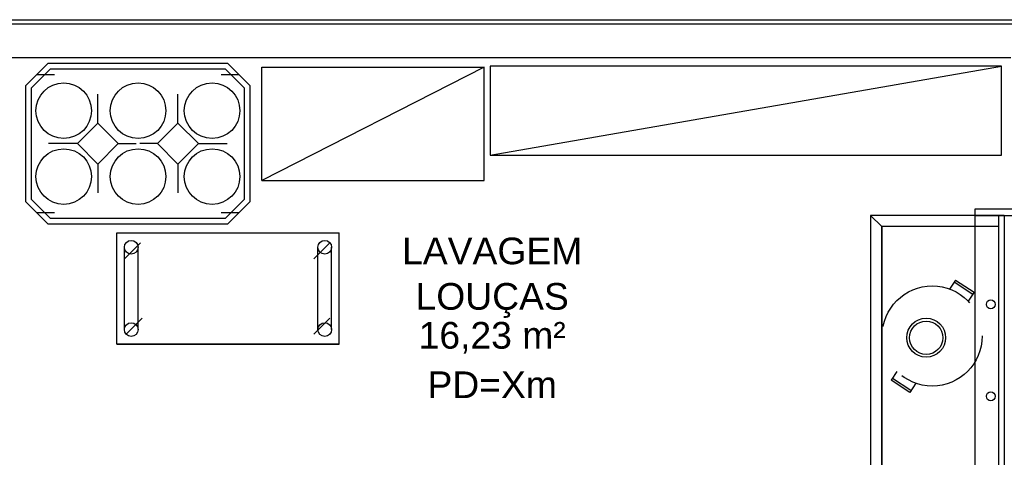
# Model space of a CAD drawing. Header units: millimetres. Extents: x 4 to 3534, y 14 to 98.
# Tile 120 of 161: x 42.41 to 46.84, y 44.05 to 46.02. Entities that reach past the tile are written whole.
import ezdxf

# ---------------------------------------------------------------- set-up
doc = ezdxf.new("R2010")
doc.units = ezdxf.units.MM
doc.header["$MEASUREMENT"] = 0
doc.linetypes.add('Dashed', pattern=[0.75, 0.5, -0.25])
doc.styles.add('Arial', font='arial.ttf')

msp = doc.modelspace()

# ---------------------------------------------------------------- linework, layer by layer
at = {"color": 7}
for p, q in [((40.2674, 46.01824), (47.01755, 46.01824)), ((41.3676, 45.84824), (46.86755, 45.84824)), ((42.5366, 45.82094), (42.4366, 45.72094)), ((42.547, 45.79594), (42.4616, 45.71064)), ((43.3466, 45.82094), (42.5366, 45.82094)), ((43.3363, 45.79594), (42.547, 45.79594)), ((43.3363, 45.79594), (43.4216, 45.71064)), ((43.3466, 45.82094), (43.4466, 45.72094)), ((44.5259, 45.40904), (46.82585, 45.80904)), ((42.5666, 45.77094), (42.4866, 45.77094)), ((43.3966, 45.77094), (43.3166, 45.77094)), ((42.4366, 45.72094), (42.4366, 45.20094)), ((42.4616, 45.71064), (42.4616, 45.21134)), ((43.4216, 45.21134), (43.4216, 45.71064)), ((43.4466, 45.20094), (43.4466, 45.72094)), ((42.7616, 45.55284), (42.7616, 45.68284)), ((43.1216, 45.55284), (43.1216, 45.68284)), ((42.6697, 45.46094), (42.5397, 45.46094)), ((42.8536, 45.46094), (42.9336, 45.46094)), ((43.0297, 45.46094), (42.9497, 45.46094)), ((43.2136, 45.46094), (43.3436, 45.46094)), ((42.7616, 45.36904), (42.7616, 45.23904)), ((43.1216, 45.36904), (43.1216, 45.23904)), ((42.4366, 45.20094), (42.5366, 45.10094)), ((42.4616, 45.21134), (42.547, 45.12594)), ((43.3363, 45.12594), (43.4216, 45.21134)), ((43.3466, 45.10094), (43.4466, 45.20094)), ((42.4866, 45.15094), (42.5666, 45.15094)), ((43.3166, 45.15094), (43.3966, 45.15094)), ((46.83755, 45.13824), (46.23755, 45.13824)), ((46.23755, 45.13824), (46.23755, 43.13824)), ((46.28755, 45.08824), (46.23755, 45.13824)), ((46.70759, 43.46824), (46.70759, 45.16824)), ((46.81255, 45.13824), (46.81255, 43.16324)), ((46.83755, 45.13824), (46.83755, 43.13824)), ((42.5366, 45.10094), (43.3466, 45.10094)), ((42.547, 45.12594), (43.3363, 45.12594)), ((46.28755, 43.16324), (46.28755, 45.08824)), ((46.28755, 45.08824), (46.28755, 43.21324)), ((46.81255, 45.08824), (46.28755, 45.08824)), ((42.8469, 45.05984), (43.8469, 45.05984)), ((42.8469, 44.55984), (42.8469, 45.05984)), ((43.8469, 44.55984), (43.8469, 45.05984)), ((42.8812, 44.94314), (42.9537, 45.01564)), ((43.7326, 44.94314), (43.8051, 45.01564)), ((42.8807, 44.62494), (42.8807, 44.99484)), ((42.9427, 44.62494), (42.9427, 44.99484)), ((43.751, 44.62494), (43.751, 44.99484)), ((43.813, 44.62494), (43.813, 44.99484)), ((42.9611, 44.67664), (42.8886, 44.60414)), ((43.8051, 44.67664), (43.7326, 44.60414)), ((43.8469, 44.55984), (42.8469, 44.55984)), ((42.8469, 44.55984), (43.8469, 44.55984))]:
    msp.add_line(p, q, dxfattribs=at)
at = {"color": 7, "linetype": 'Continuous'}
for p, q in [((46.70759, 45.16824), (47.10759, 45.16824)), ((46.70759, 45.13824), (47.10759, 45.13824))]:
    msp.add_line(p, q, dxfattribs=at)
at = {"color": 7, "linetype": 'Dashed'}
for p, q in [((46.61942, 44.84744), (46.59304, 44.80694)), ((46.61396, 44.83904), (46.69774, 44.78444)), ((46.61942, 44.84744), (46.7032, 44.79284)), ((46.7032, 44.79284), (46.67668, 44.75214)), ((46.35575, 44.43674), (46.32978, 44.39684)), ((46.32978, 44.39684), (46.33064, 44.39734)), ((46.41356, 44.34224), (46.32978, 44.39684)), ((46.41902, 44.35064), (46.33524, 44.40524)), ((46.44049, 44.38364), (46.41356, 44.34224))]:
    msp.add_line(p, q, dxfattribs=at)
at = {"color": 7}
for points in [[(46.99755, 45.16824), (46.99755, 45.99824), (40.2674, 45.99824)], [(43.4986, 45.29534), (44.4986, 45.29534), (44.4986, 45.80534), (43.4986, 45.29534), (43.4986, 45.80534), (44.4986, 45.80534)]]:
    msp.add_lwpolyline(points, dxfattribs=at)
for points in [[(44.5259, 45.40904), (46.82585, 45.40904), (46.82585, 45.80904), (44.5259, 45.80904), (44.5259, 45.40904)], [(42.7616, 45.36904), (42.8536, 45.46094), (42.7616, 45.55284), (42.6697, 45.46094), (42.7616, 45.36904)], [(43.1216, 45.36904), (43.0297, 45.46094), (43.1216, 45.55284), (43.2136, 45.46094), (43.1216, 45.36904)]]:
    msp.add_lwpolyline(points, close=True, dxfattribs=at)
for centre, radius in [((42.6079, 45.60904), 0.125), ((42.9425, 45.60904), 0.125), ((43.2754, 45.60904), 0.125), ((42.6079, 45.31284), 0.125), ((42.9425, 45.31284), 0.125), ((43.2754, 45.31284), 0.125), ((42.9117, 44.99484), 0.031), ((43.782, 44.99484), 0.031), ((46.77811, 44.73824), 0.02), ((42.9117, 44.62494), 0.031), ((43.782, 44.62494), 0.031), ((46.48755, 44.58824), 0.0875), ((46.48755, 44.58824), 0.075), ((46.77811, 44.32494), 0.02)]:
    msp.add_circle(centre, radius, dxfattribs=at)
at = {"color": 7, "linetype": 'Dashed'}
msp.add_circle((46.51463, 44.59604), 0.225, dxfattribs=at)

# ---------------------------------------------------------------- texts
at = {"color": 7, "char_height": 0.12, "attachment_point": 8, "line_spacing_factor": 0.798, "style": 'Arial'}
for s, insert, width in [('LAVAGEM', (44.5352, 44.91684), 3.223534), ('LOUÇAS', (44.5352, 44.67724), 2.739354), ('16,23 m²', (44.5352, 44.51684), 2.6288699), ('PD=Xm', (44.5352, 44.31684), 2.310416)]:
    msp.add_mtext(s, dxfattribs=dict(at, insert=insert, width=width))

doc.saveas('drawing.dxf')
